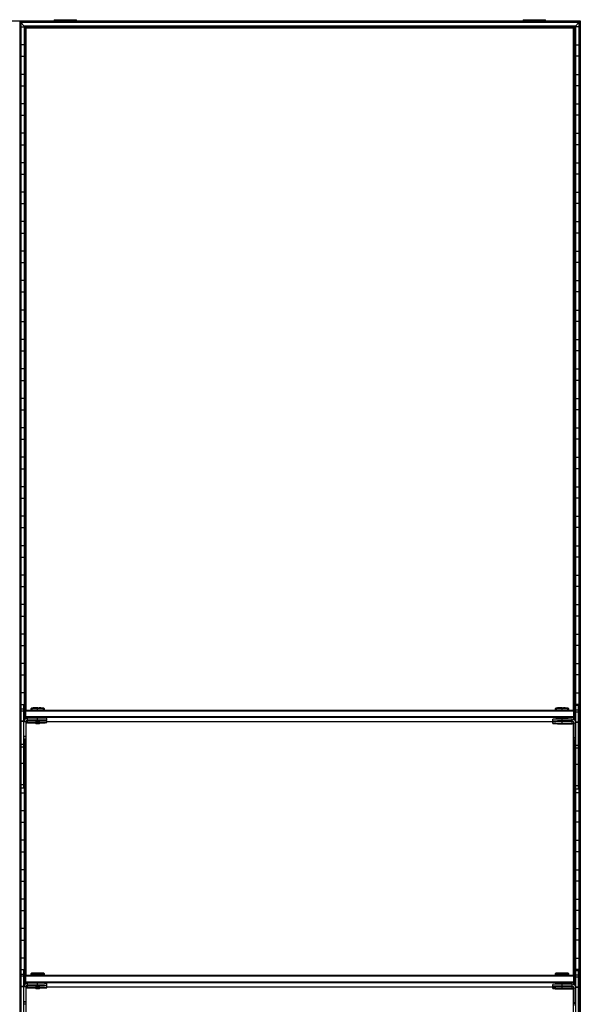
# Model space of a CAD drawing. Header units: millimetres. Extents: x -305 to 1524, y -1202 to 1202.
# Tile 8 of 8: x 915 to 1524, y 132 to 1202. Entities that reach past the tile are written whole.
import ezdxf

# ---------------------------------------------------------------- set-up
doc = ezdxf.new("R2010")
doc.units = ezdxf.units.MM

msp = doc.modelspace()

# ---------------------------------------------------------------- linework, layer by layer
at = {"color": 7, "linetype": 'Continuous', "lineweight": 25}
for p, q in [((1524.4, 1200), (-304.9, 1200)), ((915, 1199.7), (915, -1199.7)), ((915.8, 1198.8), (915, 1199.7)), ((1524, 1199.7), (915, 1199.7)), ((915.8, 1198.8), (915.8, -1198.8)), ((1523.2, 1198.8), (915.8, 1198.8)), ((916.1, 1198.5), (916.1, -1198.5)), ((919.9, 1194.7), (916.1, 1198.5)), ((1522.9, 1198.5), (916.1, 1198.5)), ((952.5, 1201.6), (952.5, 1200)), ((952.5, 1201.6), (976.7, 1201.6)), ((964.6, 1200), (964.6, 1201.6)), ((976.7, 1200), (976.7, 1201.6)), ((1462.3, 1201.6), (1462.3, 1200)), ((1462.3, 1201.6), (1486.5, 1201.6)), ((1474.4, 1200), (1474.4, 1201.6)), ((1486.5, 1200), (1486.5, 1201.6)), ((1519.1, 1194.7), (1522.9, 1198.5)), ((1522.9, 1198.5), (1522.9, -1198.5)), ((1523.2, 1198.8), (1524, 1199.7)), ((1523.2, -1198.8), (1523.2, 1198.8)), ((1524, 1199.7), (1524, -1199.7)), ((1524.4, -1200), (1524.4, 1200)), ((916.1, 1193.8), (919.9, 1193.8)), ((919.9, 1194.7), (919.9, 440.5)), ((1519.1, 1194.7), (919.9, 1194.7)), ((921, 1193.6), (920.2, 1194.4)), ((1518.8, 1194.4), (920.2, 1194.4)), ((920.2, 441.1), (920.2, 1194.4)), ((1518, 1193.6), (921, 1193.6)), ((921, 1193.6), (921, 451)), ((921.4, 451.3), (921.4, 1193.2)), ((922.1, 1192.5), (921.4, 1193.2)), ((1517.6, 1193.2), (921.4, 1193.2)), ((1516.9, 1192.5), (922.1, 1192.5)), ((922.1, 451.5), (922.1, 1192.5)), ((1516.9, 1192.5), (1517.6, 1193.2)), ((1516.9, 451.5), (1516.9, 1192.5)), ((1517.6, 451.3), (1517.6, 1193.2)), ((1518, 1193.6), (1518.8, 1194.4)), ((1518, 1193.6), (1518, 451)), ((1518.8, 440.1), (1518.8, 1194.4)), ((1519.1, 1194.7), (1519.1, 439.5)), ((1522.9, 1193.8), (1519.1, 1193.8)), ((919.9, 1174.2), (916.1, 1174.2)), ((1519.1, 1174.2), (1522.9, 1174.2)), ((916.1, 1161.8), (919.9, 1161.8)), ((1522.9, 1161.8), (1519.1, 1161.8)), ((919.9, 1142.2), (916.1, 1142.2)), ((1519.1, 1142.2), (1522.9, 1142.2)), ((916.1, 1129.8), (919.9, 1129.8)), ((1522.9, 1129.8), (1519.1, 1129.8)), ((919.9, 1110.2), (916.1, 1110.2)), ((1519.1, 1110.2), (1522.9, 1110.2)), ((916.1, 1097.8), (919.9, 1097.8)), ((1522.9, 1097.8), (1519.1, 1097.8)), ((919.9, 1078.2), (916.1, 1078.2)), ((1519.1, 1078.2), (1522.9, 1078.2)), ((916.1, 1065.8), (919.9, 1065.8)), ((1522.9, 1065.8), (1519.1, 1065.8)), ((919.9, 1046.2), (916.1, 1046.2)), ((1519.1, 1046.2), (1522.9, 1046.2)), ((916.1, 1033.8), (919.9, 1033.8)), ((1522.9, 1033.8), (1519.1, 1033.8)), ((919.9, 1014.2), (916.1, 1014.2)), ((1519.1, 1014.2), (1522.9, 1014.2)), ((916.1, 1001.8), (919.9, 1001.8)), ((1522.9, 1001.8), (1519.1, 1001.8)), ((919.9, 982.2), (916.1, 982.2)), ((1519.1, 982.2), (1522.9, 982.2)), ((916.1, 969.8), (919.9, 969.8)), ((1522.9, 969.8), (1519.1, 969.8)), ((919.9, 950.2), (916.1, 950.2)), ((1519.1, 950.2), (1522.9, 950.2)), ((916.1, 937.8), (919.9, 937.8)), ((1522.9, 937.8), (1519.1, 937.8)), ((919.9, 918.2), (916.1, 918.2)), ((1519.1, 918.2), (1522.9, 918.2)), ((916.1, 905.8), (919.9, 905.8)), ((1522.9, 905.8), (1519.1, 905.8)), ((919.9, 886.2), (916.1, 886.2)), ((1519.1, 886.2), (1522.9, 886.2)), ((916.1, 873.8), (919.9, 873.8)), ((1522.9, 873.8), (1519.1, 873.8)), ((919.9, 854.2), (916.1, 854.2)), ((1519.1, 854.2), (1522.9, 854.2)), ((916.1, 841.8), (919.9, 841.8)), ((1522.9, 841.8), (1519.1, 841.8)), ((919.9, 822.2), (916.1, 822.2)), ((1519.1, 822.2), (1522.9, 822.2)), ((916.1, 809.8), (919.9, 809.8)), ((1522.9, 809.8), (1519.1, 809.8)), ((919.9, 790.2), (916.1, 790.2)), ((1519.1, 790.2), (1522.9, 790.2)), ((916.1, 777.8), (919.9, 777.8)), ((1522.9, 777.8), (1519.1, 777.8)), ((919.9, 758.2), (916.1, 758.2)), ((1519.1, 758.2), (1522.9, 758.2)), ((916.1, 745.8), (919.9, 745.8)), ((1522.9, 745.8), (1519.1, 745.8)), ((919.9, 726.2), (916.1, 726.2)), ((1519.1, 726.2), (1522.9, 726.2)), ((916.1, 713.8), (919.9, 713.8)), ((1522.9, 713.8), (1519.1, 713.8)), ((919.9, 694.2), (916.1, 694.2)), ((1519.1, 694.2), (1522.9, 694.2)), ((916.1, 681.8), (919.9, 681.8)), ((1522.9, 681.8), (1519.1, 681.8)), ((919.9, 662.2), (916.1, 662.2)), ((1519.1, 662.2), (1522.9, 662.2)), ((916.1, 649.8), (919.9, 649.8)), ((1522.9, 649.8), (1519.1, 649.8)), ((919.9, 630.2), (916.1, 630.2)), ((1519.1, 630.2), (1522.9, 630.2)), ((916.1, 617.8), (919.9, 617.8)), ((1522.9, 617.8), (1519.1, 617.8)), ((919.9, 598.2), (916.1, 598.2)), ((1519.1, 598.2), (1522.9, 598.2)), ((916.1, 585.8), (919.9, 585.8)), ((1522.9, 585.8), (1519.1, 585.8)), ((919.9, 566.2), (916.1, 566.2)), ((1519.1, 566.2), (1522.9, 566.2)), ((916.1, 553.8), (919.9, 553.8)), ((1522.9, 553.8), (1519.1, 553.8)), ((919.9, 534.2), (916.1, 534.2)), ((1519.1, 534.2), (1522.9, 534.2)), ((916.1, 521.8), (919.9, 521.8)), ((1522.9, 521.8), (1519.1, 521.8)), ((919.9, 502.2), (916.1, 502.2)), ((1519.1, 502.2), (1522.9, 502.2)), ((916.1, 489.8), (919.9, 489.8)), ((1522.9, 489.8), (1519.1, 489.8)), ((919.9, 470.2), (916.1, 470.2)), ((1519.1, 470.2), (1522.9, 470.2)), ((916.1, 457.8), (919.9, 457.8)), ((916.5, 366.8), (916.5, 457.8)), ((916.5, 457.8), (919.5, 457.8)), ((919.5, 452.5), (916.5, 452.5)), ((919.5, 450.5), (916.5, 450.5)), ((919.5, 366.8), (919.5, 457.8)), ((920.5, 450.5), (921.5, 451.5)), ((920.5, 450.5), (920.5, 441.4)), ((920.5, 450.5), (921.5, 450.5)), ((921.5, 442.2), (921.5, 451.5)), ((921.5, 451.5), (1517.5, 451.5)), ((1517.5, 450.5), (921.5, 450.5)), ((927.8, 453.8), (927, 453.1)), ((927, 453.1), (927, 451.6)), ((927.8, 451.6), (927.8, 451.5)), ((934.5, 451.7), (934.5, 453.9)), ((934.5, 451.7), (934.5, 451.5)), ((942, 453.1), (941.2, 453.8)), ((941.2, 451.5), (941.2, 451.6)), ((942, 451.6), (942, 453.1)), ((1497.8, 453.8), (1497, 453.1)), ((1497, 453.1), (1497, 451.6)), ((1497.8, 451.6), (1497.8, 451.5)), ((1504.5, 451.7), (1504.5, 453.9)), ((1504.5, 451.7), (1504.5, 451.5)), ((1512, 453.1), (1511.2, 453.8)), ((1511.2, 451.5), (1511.2, 451.6)), ((1512, 451.6), (1512, 453.1)), ((1517.5, 441.2), (1517.5, 451.5)), ((1518.5, 450.5), (1517.5, 451.5)), ((1518.5, 450.5), (1517.5, 450.5)), ((1518.5, 450.5), (1518.5, 440.4)), ((1522.9, 457.8), (1519.1, 457.8)), ((1519.5, 365.8), (1519.5, 456.8)), ((1519.5, 456.8), (1522.5, 456.8)), ((1522.5, 451.5), (1519.5, 451.5)), ((1522.5, 449.5), (1519.5, 449.5)), ((1522.5, 365.8), (1522.5, 456.8)), ((919.5, 439.5), (916.5, 439.5)), ((919.5, 439.1), (916.5, 439.1)), ((921.5, 438.8), (919.5, 438.8)), ((921.5, 443.5), (920.5, 444.5)), ((921.5, 444.5), (920.5, 444.5)), ((921.5, 444.5), (1517.5, 444.5)), ((1517.5, 443.5), (921.5, 443.5)), ((921.5, 438.8), (921.5, 419.8)), ((923.5, 440.4), (923.5, 442.8)), ((934.5, 442.8), (923.5, 442.8)), ((934.5, 440.8), (923.5, 440.8)), ((923.5, 440.4), (932, 440.4)), ((923.5, 437.8), (923.5, 440.2)), ((932, 440.2), (923.5, 440.2)), ((932, 440.6), (932, 440.1)), ((932, 440.1), (932.5, 439.6)), ((934.5, 440.8), (934.5, 442.8)), ((934.5, 439.6), (934.5, 440.7)), ((934.5, 438.2), (934.5, 439.6)), ((936.5, 439.6), (937, 440.1)), ((937, 440.1), (937, 440.6)), ((944.5, 440.6), (944.5, 442.6)), ((944.5, 438), (944.5, 440)), ((944.5, 439.1), (1497.8, 439.1)), ((1494.5, 439.6), (1494.5, 441.6)), ((1494.5, 437), (1494.5, 439)), ((1497.8, 442.6), (1497.8, 441.7)), ((1497.8, 439.5), (1497.8, 439.1)), ((1502.5, 439.6), (1502.5, 439.6)), ((1504.5, 439.8), (1504.5, 442.7)), ((1515.5, 441.8), (1504.5, 441.8)), ((1515.5, 439.8), (1504.5, 439.8)), ((1504.5, 439.6), (1504.5, 439.6)), ((1504.5, 439.6), (1504.5, 439.6)), ((1504.5, 439.4), (1515.5, 439.4)), ((1504.5, 437.2), (1504.5, 439.4)), ((1515.5, 439.2), (1504.5, 439.2)), ((1506.5, 439.6), (1506.5, 439.6)), ((1511.2, 441.8), (1511.2, 442.6)), ((1511.2, 439.2), (1511.2, 439.4)), ((1515.5, 439.4), (1515.5, 441.8)), ((1515.5, 436.8), (1515.5, 439.2)), ((1516, 439.1), (1516.6, 439.1)), ((1517.5, 444.5), (1518.5, 444.5)), ((1517.5, 443.5), (1518.5, 444.5)), ((916.5, 438.2), (916.1, 438.2)), ((922.1, 163.5), (922.1, 437.2)), ((934.5, 438.2), (923.5, 438.2)), ((923.5, 437.8), (932, 437.8)), ((932, 438), (932, 437.5)), ((932, 437.5), (932.5, 437)), ((934.5, 437), (934.5, 438)), ((936.5, 437), (937, 437.5)), ((937, 437.5), (937, 438)), ((1502.5, 437), (1502.5, 437)), ((1515.5, 437.2), (1504.5, 437.2)), ((1504.5, 437), (1504.5, 437)), ((1504.5, 437), (1504.5, 437)), ((1504.5, 436.8), (1515.5, 436.8)), ((1506.5, 437), (1506.5, 437)), ((1516.9, 163.5), (1516.9, 436.2)), ((1517.5, 437.8), (1517.5, 418.8)), ((1517.5, 437.8), (1519.5, 437.8)), ((1522.5, 438.5), (1519.5, 438.5)), ((1519.5, 438.2), (1519.5, 438.2)), ((1522.5, 438.1), (1519.5, 438.1)), ((1522.5, 438.2), (1522.9, 438.2)), ((916.1, 425.8), (916.5, 425.8)), ((921.5, 422.8), (919.5, 422.8)), ((921.5, 422.4), (919.5, 422.4)), ((921.5, 420.2), (919.5, 420.2)), ((921.5, 419.8), (919.5, 419.8)), ((919.9, 419.8), (919.9, 152.5)), ((920.2, 153.1), (920.2, 419.8)), ((921, 419.8), (921, 163)), ((921.4, 163.3), (921.4, 419.8)), ((1517.5, 421.8), (1519.5, 421.8)), ((1517.5, 421.4), (1519.5, 421.4)), ((1517.5, 419.2), (1519.5, 419.2)), ((1517.5, 418.8), (1519.5, 418.8)), ((1517.6, 163.3), (1517.6, 418.8)), ((1518, 418.8), (1518, 163)), ((1518.8, 152.1), (1518.8, 418.8)), ((1519.1, 418.8), (1519.1, 151.5)), ((1522.9, 425.8), (1522.5, 425.8)), ((919.5, 414.1), (916.5, 414.1)), ((919.5, 411.4), (916.5, 411.4)), ((1522.5, 413.1), (1519.5, 413.1)), ((1522.5, 410.4), (1519.5, 410.4)), ((916.5, 406.2), (916.1, 406.2)), ((919.9, 406.2), (919.5, 406.2)), ((1519.1, 406.2), (1519.5, 406.2)), ((1522.5, 406.2), (1522.9, 406.2)), ((916.1, 393.8), (916.5, 393.8)), ((919.5, 393.6), (916.5, 393.6)), ((919.5, 393.8), (919.9, 393.8)), ((1519.5, 393.8), (1519.1, 393.8)), ((1522.5, 392.6), (1519.5, 392.6)), ((1522.9, 393.8), (1522.5, 393.8)), ((916.5, 374.2), (916.1, 374.2)), ((919.5, 370.3), (916.5, 370.3)), ((919.5, 366.8), (916.5, 366.8)), ((919.9, 374.2), (919.5, 374.2)), ((1519.1, 374.2), (1519.5, 374.2)), ((1522.5, 369.3), (1519.5, 369.3)), ((1522.5, 365.8), (1519.5, 365.8)), ((1522.5, 374.2), (1522.9, 374.2)), ((916.1, 361.8), (919.9, 361.8)), ((1522.9, 361.8), (1519.1, 361.8)), ((919.9, 342.2), (916.1, 342.2)), ((1519.1, 342.2), (1522.9, 342.2)), ((916.1, 329.8), (919.9, 329.8)), ((1522.9, 329.8), (1519.1, 329.8)), ((919.9, 310.2), (916.1, 310.2)), ((1519.1, 310.2), (1522.9, 310.2)), ((916.1, 297.8), (919.9, 297.8)), ((1522.9, 297.8), (1519.1, 297.8)), ((919.9, 278.2), (916.1, 278.2)), ((1519.1, 278.2), (1522.9, 278.2)), ((916.1, 265.8), (919.9, 265.8)), ((1522.9, 265.8), (1519.1, 265.8)), ((919.9, 246.2), (916.1, 246.2)), ((1519.1, 246.2), (1522.9, 246.2)), ((916.1, 233.8), (919.9, 233.8)), ((1522.9, 233.8), (1519.1, 233.8)), ((919.9, 214.2), (916.1, 214.2)), ((1519.1, 214.2), (1522.9, 214.2)), ((916.1, 201.8), (919.9, 201.8)), ((1522.9, 201.8), (1519.1, 201.8)), ((919.9, 182.2), (916.1, 182.2)), ((1519.1, 182.2), (1522.9, 182.2)), ((916.1, 169.8), (919.9, 169.8)), ((916.5, 78.8), (916.5, 169.8)), ((916.5, 169.8), (919.5, 169.8)), ((919.5, 164.5), (916.5, 164.5)), ((919.5, 162.5), (916.5, 162.5)), ((919.5, 78.8), (919.5, 169.8)), ((920.5, 162.5), (921.5, 163.5)), ((920.5, 162.5), (920.5, 153.4)), ((920.5, 162.5), (921.5, 162.5)), ((921.5, 154.2), (921.5, 163.5)), ((921.5, 163.5), (1517.5, 163.5)), ((1517.5, 162.5), (921.5, 162.5)), ((927.8, 165.8), (927, 165.1)), ((927, 165.1), (927, 163.6)), ((927.8, 163.6), (927.8, 163.5)), ((934.5, 163.7), (934.5, 165.9)), ((934.5, 163.7), (934.5, 163.5)), ((942, 165.1), (941.2, 165.8)), ((941.2, 163.5), (941.2, 163.6)), ((942, 163.6), (942, 165.1)), ((1497.8, 165.8), (1497, 165.1)), ((1497, 165.1), (1497, 163.6)), ((1497.8, 163.6), (1497.8, 163.5)), ((1504.5, 163.7), (1504.5, 165.9)), ((1504.5, 163.7), (1504.5, 163.5)), ((1512, 165.1), (1511.2, 165.8)), ((1511.2, 163.5), (1511.2, 163.6)), ((1512, 163.6), (1512, 165.1)), ((1517.5, 153.2), (1517.5, 163.5)), ((1518.5, 162.5), (1517.5, 163.5)), ((1518.5, 162.5), (1517.5, 162.5)), ((1518.5, 162.5), (1518.5, 152.4)), ((1522.9, 169.8), (1519.1, 169.8)), ((1519.5, 77.8), (1519.5, 168.8)), ((1519.5, 168.8), (1522.5, 168.8)), ((1522.5, 163.5), (1519.5, 163.5)), ((1522.5, 161.5), (1519.5, 161.5)), ((1522.5, 77.8), (1522.5, 168.8)), ((916.5, 150.2), (916.1, 150.2)), ((919.5, 151.5), (916.5, 151.5)), ((919.5, 151.1), (916.5, 151.1)), ((921.5, 150.8), (919.5, 150.8)), ((921.5, 155.5), (920.5, 156.5)), ((921.5, 156.5), (920.5, 156.5)), ((921.5, 156.5), (1517.5, 156.5)), ((1517.5, 155.5), (921.5, 155.5)), ((921.5, 150.8), (921.5, 131.8)), ((923.5, 152.4), (923.5, 154.8)), ((934.5, 154.8), (923.5, 154.8)), ((934.5, 152.8), (923.5, 152.8)), ((923.5, 152.4), (932, 152.4)), ((923.5, 149.8), (923.5, 152.2)), ((932, 152.2), (923.5, 152.2)), ((934.5, 150.2), (923.5, 150.2)), ((923.5, 149.8), (932, 149.8)), ((932, 152.6), (932, 152.1)), ((932, 152.1), (932.5, 151.6)), ((932, 150), (932, 149.5)), ((934.5, 152.8), (934.5, 154.8)), ((934.5, 151.6), (934.5, 152.7)), ((934.5, 150.2), (934.5, 151.6)), ((934.5, 149), (934.5, 150)), ((936.5, 151.6), (937, 152.1)), ((937, 152.1), (937, 152.6)), ((937, 149.5), (937, 150)), ((944.5, 152.6), (944.5, 154.6)), ((944.5, 150), (944.5, 152)), ((944.5, 151.1), (1497.8, 151.1)), ((1494.5, 151.6), (1494.5, 153.6)), ((1494.5, 149), (1494.5, 151)), ((1497.8, 154.6), (1497.8, 153.7)), ((1497.8, 151.5), (1497.8, 151.1)), ((1502.5, 151.6), (1502.5, 151.6)), ((1504.5, 151.8), (1504.5, 154.7)), ((1515.5, 153.8), (1504.5, 153.8)), ((1515.5, 151.8), (1504.5, 151.8)), ((1504.5, 151.6), (1504.5, 151.6)), ((1504.5, 151.6), (1504.5, 151.6)), ((1504.5, 149.2), (1504.5, 151.4)), ((1504.5, 151.4), (1515.5, 151.4)), ((1515.5, 151.2), (1504.5, 151.2)), ((1506.5, 151.6), (1506.5, 151.6)), ((1511.2, 153.8), (1511.2, 154.6)), ((1511.2, 151.2), (1511.2, 151.4)), ((1515.5, 151.4), (1515.5, 153.8)), ((1515.5, 148.8), (1515.5, 151.2)), ((1516, 151.1), (1516.6, 151.1)), ((1517.5, 156.5), (1518.5, 156.5)), ((1517.5, 155.5), (1518.5, 156.5)), ((1517.5, 149.8), (1517.5, 130.8)), ((1517.5, 149.8), (1519.5, 149.8)), ((1522.5, 150.5), (1519.5, 150.5)), ((1519.5, 150.2), (1519.5, 150.2)), ((1522.5, 150.1), (1519.5, 150.1)), ((1522.5, 150.2), (1522.9, 150.2)), ((922.1, -124.5), (922.1, 149.2)), ((932, 149.5), (932.5, 149)), ((936.5, 149), (937, 149.5)), ((1502.5, 149), (1502.5, 149)), ((1515.5, 149.2), (1504.5, 149.2)), ((1504.5, 149), (1504.5, 149)), ((1504.5, 149), (1504.5, 149)), ((1504.5, 148.8), (1515.5, 148.8)), ((1506.5, 149), (1506.5, 149)), ((1516.9, -124.5), (1516.9, 148.2)), ((916.1, 137.8), (916.5, 137.8)), ((921.5, 134.8), (919.5, 134.8)), ((921.5, 134.4), (919.5, 134.4)), ((921.5, 132.2), (919.5, 132.2)), ((1517.5, 133.8), (1519.5, 133.8)), ((1517.5, 133.4), (1519.5, 133.4)), ((1522.9, 137.8), (1522.5, 137.8))]:
    msp.add_line(p, q, dxfattribs=at)
at = {"color": 7, "linetype": 'Continuous', "lineweight": 25, "flags": 128}
for points in [[(927.4, 451.6), (927.2, 451.6), (927, 451.6), (927.2, 451.6), (927.7, 451.7), (928.6, 451.7), (929.8, 451.7), (931.2, 451.7), (932.8, 451.7), (934.5, 451.7)], [(927.8, 451.5), (927.7, 451.5), (927.5, 451.6)], [(934.5, 451.7), (936.2, 451.7), (937.8, 451.7), (939.2, 451.7), (940.4, 451.7), (941.3, 451.7), (941.8, 451.6), (942, 451.6), (941.8, 451.6), (941.3, 451.5), (941.2, 451.5)], [(1497.4, 451.6), (1497.2, 451.6), (1497, 451.6), (1497.2, 451.6), (1497.7, 451.7), (1498.6, 451.7), (1499.8, 451.7), (1501.2, 451.7), (1502.8, 451.7), (1504.5, 451.7)], [(1497.8, 451.5), (1497.7, 451.5), (1497.5, 451.6)], [(1504.5, 451.7), (1506.2, 451.7), (1507.8, 451.7), (1509.2, 451.7), (1510.4, 451.7), (1511.3, 451.7), (1511.8, 451.6), (1512, 451.6), (1511.8, 451.6), (1511.3, 451.5), (1511.2, 451.5)], [(923.5, 440.2), (922.7, 440.1), (922.2, 439.9)], [(934.5, 439.6), (933.7, 439.6), (933.1, 439.6), (932.7, 439.6), (932.5, 439.6), (932.7, 439.6), (933.1, 439.6), (933.7, 439.6), (934.5, 439.6)], [(934.5, 439.6), (935.3, 439.6), (935.9, 439.6), (936.3, 439.6), (936.5, 439.6), (936.3, 439.6), (935.9, 439.6), (935.3, 439.6), (934.5, 439.6)], [(1504.5, 439.6), (1503.6, 439.6), (1502.9, 439.6), (1502.4, 439.6), (1502.2, 439.6), (1502.4, 439.6), (1502.9, 439.6), (1503.6, 439.6), (1504.5, 439.6)], [(1504.5, 439.6), (1503.7, 439.6), (1503.1, 439.6), (1502.7, 439.6), (1502.5, 439.6), (1502.7, 439.6), (1503.1, 439.6), (1503.7, 439.6), (1504.5, 439.6)], [(1504.5, 439.6), (1505.3, 439.6), (1505.9, 439.6), (1506.3, 439.6), (1506.5, 439.6), (1506.3, 439.6), (1505.9, 439.6), (1505.3, 439.6), (1504.5, 439.6)], [(1504.5, 439.6), (1505.4, 439.6), (1506.1, 439.6), (1506.6, 439.6), (1506.8, 439.6), (1506.6, 439.6), (1506.1, 439.6), (1505.4, 439.6), (1504.5, 439.6)], [(1516.8, 438.9), (1516.3, 439.1), (1515.5, 439.2)], [(934.5, 437), (933.7, 437), (933.1, 437), (932.7, 437), (932.5, 437), (932.7, 437), (933.1, 437), (933.7, 437), (934.5, 437)], [(934.5, 437.5), (935.5, 437.5), (936.3, 437.5), (936.8, 437.5), (937, 437.5), (937, 437.5)], [(934.5, 437), (935.3, 437), (935.9, 437), (936.3, 437), (936.5, 437), (936.3, 437), (935.9, 437), (935.3, 437), (934.5, 437)], [(1504.5, 437), (1503.6, 437), (1502.9, 437), (1502.4, 437), (1502.2, 437), (1502.4, 437), (1502.9, 437), (1503.6, 437), (1504.5, 437)], [(1504.5, 437), (1503.7, 437), (1503.1, 437), (1502.7, 437), (1502.5, 437), (1502.7, 437), (1503.1, 437), (1503.7, 437), (1504.5, 437)], [(1504.5, 437), (1505.3, 437), (1505.9, 437), (1506.3, 437), (1506.5, 437), (1506.3, 437), (1505.9, 437), (1505.3, 437), (1504.5, 437)], [(1504.5, 437), (1505.4, 437), (1506.1, 437), (1506.6, 437), (1506.8, 437), (1506.6, 437), (1506.1, 437), (1505.4, 437), (1504.5, 437)], [(927.4, 163.6), (927.2, 163.6), (927, 163.6), (927.2, 163.6), (927.7, 163.7), (928.6, 163.7), (929.8, 163.7), (931.2, 163.7), (932.8, 163.7), (934.5, 163.7)], [(927.8, 163.5), (927.7, 163.5), (927.5, 163.6)], [(934.5, 163.7), (936.2, 163.7), (937.8, 163.7), (939.2, 163.7), (940.4, 163.7), (941.3, 163.7), (941.8, 163.6), (942, 163.6), (941.8, 163.6), (941.3, 163.5), (941.2, 163.5)], [(1497.4, 163.6), (1497.2, 163.6), (1497, 163.6), (1497.2, 163.6), (1497.7, 163.7), (1498.6, 163.7), (1499.8, 163.7), (1501.2, 163.7), (1502.8, 163.7), (1504.5, 163.7)], [(1497.8, 163.5), (1497.7, 163.5), (1497.5, 163.6)], [(1504.5, 163.7), (1506.2, 163.7), (1507.8, 163.7), (1509.2, 163.7), (1510.4, 163.7), (1511.3, 163.7), (1511.8, 163.6), (1512, 163.6), (1511.8, 163.6), (1511.3, 163.5), (1511.2, 163.5)], [(923.5, 152.2), (922.7, 152.1), (922.2, 151.9)], [(932, 152.1), (932, 152.1), (932.2, 152.1), (932.7, 152.1), (933.5, 152.1), (934.5, 152.2)], [(934.5, 151.6), (933.7, 151.6), (933.1, 151.6), (932.7, 151.6), (932.5, 151.6), (932.7, 151.6), (933.1, 151.6), (933.7, 151.6), (934.5, 151.6)], [(934.5, 151.6), (935.3, 151.6), (935.9, 151.6), (936.3, 151.6), (936.5, 151.6), (936.3, 151.6), (935.9, 151.6), (935.3, 151.6), (934.5, 151.6)], [(1504.5, 151.6), (1503.6, 151.6), (1502.9, 151.6), (1502.4, 151.6), (1502.2, 151.6), (1502.4, 151.6), (1502.9, 151.6), (1503.6, 151.6), (1504.5, 151.6)], [(1504.5, 151.6), (1503.7, 151.6), (1503.1, 151.6), (1502.7, 151.6), (1502.5, 151.6), (1502.7, 151.6), (1503.1, 151.6), (1503.7, 151.6), (1504.5, 151.6)], [(1504.5, 151.6), (1505.3, 151.6), (1505.9, 151.6), (1506.3, 151.6), (1506.5, 151.6), (1506.3, 151.6), (1505.9, 151.6), (1505.3, 151.6), (1504.5, 151.6)], [(1504.5, 151.6), (1505.4, 151.6), (1506.1, 151.6), (1506.6, 151.6), (1506.8, 151.6), (1506.6, 151.6), (1506.1, 151.6), (1505.4, 151.6), (1504.5, 151.6)], [(1516.8, 150.9), (1516.3, 151.1), (1515.5, 151.2)], [(932, 149.5), (932, 149.5), (932.2, 149.5), (932.7, 149.5), (933.5, 149.5), (934.5, 149.5)], [(934.5, 149), (933.7, 149), (933.1, 149), (932.7, 149), (932.5, 149), (932.7, 149), (933.1, 149), (933.7, 149), (934.5, 149)], [(934.5, 149.5), (935.5, 149.5), (936.3, 149.5), (936.8, 149.5), (937, 149.5), (937, 149.5)], [(934.5, 149), (935.3, 149), (935.9, 149), (936.3, 149), (936.5, 149), (936.3, 149), (935.9, 149), (935.3, 149), (934.5, 149)], [(1504.5, 149), (1503.6, 149), (1502.9, 149), (1502.4, 149), (1502.2, 149), (1502.4, 149), (1502.9, 149), (1503.6, 149), (1504.5, 149)], [(1504.5, 149), (1503.7, 149), (1503.1, 149), (1502.7, 149), (1502.5, 149), (1502.7, 149), (1503.1, 149), (1503.7, 149), (1504.5, 149)], [(1504.5, 149), (1505.3, 149), (1505.9, 149), (1506.3, 149), (1506.5, 149), (1506.3, 149), (1505.9, 149), (1505.3, 149), (1504.5, 149)], [(1504.5, 149), (1505.4, 149), (1506.1, 149), (1506.6, 149), (1506.8, 149), (1506.6, 149), (1506.1, 149), (1505.4, 149), (1504.5, 149)]]:
    msp.add_lwpolyline(points, dxfattribs=at)
at = {"color": 7, "linetype": 'Continuous', "lineweight": 25}
for centre, radius, start, end in [((932.9, 329.8), 123.4, 89.2585, 92.7412), ((932.9, 347.3), 104.4, 89.1473, 92.8524), ((933, 346.7), 107.3, 89.1797, 92.7854), ((936.6, 377.3), 76.6, 86.4932, 91.5417), ((936.7, 361.5), 91.7, 86.6554, 91.3449), ((936.6, 377.7), 74, 86.3875, 91.6128), ((1502.9, 329.8), 123.4, 89.2585, 92.7412), ((1502.9, 347.3), 104.4, 89.1473, 92.8524), ((1503, 346.7), 107.3, 89.1797, 92.7854), ((1506.6, 377.3), 76.6, 86.4932, 91.5417), ((1506.7, 361.5), 91.7, 86.6554, 91.3449), ((1506.6, 377.7), 74, 86.3875, 91.6128), ((923.5, 438.8), 4, 89.9956, 179.9956), ((923.5, 438.8), 2, 89.9956, 179.9956), ((923.5, 438.4), 2, 89.9956, 179.9956), ((933.9, 404.3), 35.8, 89.0014, 92.9983), ((937, 299.4), 143.4, 87.0017, 90.9986), ((937, 297.4), 143.4, 87.0017, 90.9986), ((935.1, 404.3), 35.8, 87.0017, 90.9986), ((938.1, 558.3), 117.9, 269.4668, 273.1146), ((938.8, 354.1), 86, 86.2109, 91.2077), ((1502, 298.4), 143.4, 89.0014, 92.9983), ((1502, 296.4), 143.4, 89.0014, 92.9983), ((1502, 582.8), 143.4, 267.0017, 270.9986), ((1502, 295.8), 143.4, 89.0014, 92.9983), ((1502.9, 338.3), 104.4, 89.1473, 92.8524), ((1506.6, 368.7), 74, 86.3875, 91.6128), ((1515.5, 437.8), 4, 0.0044, 90.0044), ((1515.5, 437.8), 2, 0.0044, 90.0044), ((1515.5, 437.4), 2, 0.0044, 90.0044), ((923.5, 436.2), 2, 89.9956, 179.9956), ((923.5, 435.8), 2, 89.9956, 179.9956), ((933.9, 401.7), 35.8, 89.0014, 92.9983), ((937, 294.8), 143.4, 87.0017, 90.9986), ((938.1, 555.7), 117.9, 269.4668, 273.1146), ((1502, 293.8), 143.4, 89.0014, 92.9983), ((1502, 580.2), 143.4, 267.0017, 270.9986), ((1515.5, 435.2), 2, 0.0044, 90.0044), ((1515.5, 434.8), 2, 0.0044, 90.0044), ((932.9, 41.8), 123.4, 89.2585, 92.7412), ((932.9, 59.3), 104.4, 89.1473, 92.8524), ((933, 58.7), 107.3, 89.1797, 92.7854), ((936.6, 89.3), 76.6, 86.4932, 91.5417), ((936.7, 73.5), 91.7, 86.6554, 91.3449), ((936.6, 89.7), 74, 86.3875, 91.6128), ((1502.9, 41.8), 123.4, 89.2585, 92.7412), ((1502.9, 59.3), 104.4, 89.1473, 92.8524), ((1503, 58.7), 107.3, 89.1797, 92.7854), ((1506.6, 89.3), 76.6, 86.4932, 91.5417), ((1506.7, 73.5), 91.7, 86.6554, 91.3449), ((1506.6, 89.7), 74, 86.3875, 91.6128), ((923.5, 150.8), 4, 89.9956, 179.9956), ((923.5, 150.8), 2, 89.9956, 179.9956), ((923.5, 150.4), 2, 89.9956, 179.9956), ((923.5, 148.2), 2, 89.9956, 179.9956), ((923.5, 147.8), 2, 89.9956, 179.9956), ((937, 11.4), 143.4, 87.0017, 90.9986), ((937, 9.4), 143.4, 87.0017, 90.9986), ((935.1, 116.3), 35.8, 87.0017, 90.9986), ((937, 6.8), 143.4, 87.0017, 90.9986), ((938.1, 270.3), 117.9, 269.4668, 273.1146), ((938.8, 66.1), 86, 86.2109, 91.2077), ((938.1, 267.7), 117.9, 269.4668, 273.1146), ((1502, 10.4), 143.4, 89.0014, 92.9983), ((1502, 8.4), 143.4, 89.0014, 92.9983), ((1502, 294.8), 143.4, 267.0017, 270.9986), ((1502, 7.8), 143.4, 89.0014, 92.9983), ((1502.9, 50.3), 104.4, 89.1473, 92.8524), ((1506.6, 80.7), 74, 86.3875, 91.6128), ((1515.5, 149.8), 4, 0.0044, 90.0044), ((1515.5, 149.8), 2, 0.0044, 90.0044), ((1515.5, 149.4), 2, 0.0044, 90.0044), ((1502, 5.8), 143.4, 89.0014, 92.9983), ((1502, 292.2), 143.4, 267.0017, 270.9986), ((1515.5, 147.2), 2, 0.0044, 90.0044), ((1515.5, 146.8), 2, 0.0044, 90.0044)]:
    msp.add_arc(centre, radius, start, end, dxfattribs=at)
for points, knots in [([(915, 1199.7), (914.9, 1199.7), (914.8, 1199.8), (914.7, 1199.9), (914.7, 1200), (914.6, 1200), (914.6, 1200), (914.6, 1200)], [0, 0, 0, 0, 0.31012, 0.616121, 0.758896, 0.886022, 1, 1, 1, 1]), ([(916.1, 1198.5), (916.1, 1198.5), (916.1, 1198.5), (916.1, 1198.6), (916, 1198.6), (915.9, 1198.7), (915.8, 1198.8), (915.8, 1198.8)], [0, 0, 0, 0, 0.146754, 0.316126, 0.510248, 0.757793, 1, 1, 1, 1]), ([(916.1, 1198.5), (916.1, 1198.5), (916.1, 1198.5), (916.1, 1198.6), (916, 1198.6), (915.9, 1198.7), (915.8, 1198.8), (915.8, 1198.8)], [0, 0, 0, 0, 0.1467542, 0.3161257, 0.5102478, 0.7577933, 1, 1, 1, 1]), ([(1522.9, 1198.5), (1522.9, 1198.5), (1522.9, 1198.5), (1522.9, 1198.6), (1523, 1198.6), (1523.1, 1198.7), (1523.2, 1198.8), (1523.2, 1198.8)], [0, 0, 0, 0, 0.1467542, 0.3161257, 0.5102478, 0.7577933, 1, 1, 1, 1]), ([(1522.9, 1198.5), (1522.9, 1198.5), (1522.9, 1198.5), (1522.9, 1198.6), (1523, 1198.6), (1523.1, 1198.7), (1523.2, 1198.8), (1523.2, 1198.8)], [0, 0, 0, 0, 0.146754, 0.316126, 0.510248, 0.757793, 1, 1, 1, 1]), ([(1524, 1199.7), (1524.1, 1199.7), (1524.2, 1199.8), (1524.3, 1199.9), (1524.3, 1200), (1524.4, 1200), (1524.4, 1200), (1524.4, 1200)], [0, 0, 0, 0, 0.31012, 0.616121, 0.758896, 0.886022, 1, 1, 1, 1]), ([(1524, 1199.7), (1524.1, 1199.7), (1524.2, 1199.8), (1524.3, 1199.9), (1524.3, 1200), (1524.4, 1200), (1524.4, 1200), (1524.4, 1200)], [0, 0, 0, 0, 0.31012, 0.616121, 0.758896, 0.886022, 1, 1, 1, 1]), ([(920.2, 1194.4), (920.2, 1194.4), (920.1, 1194.5), (920, 1194.7), (919.9, 1194.7), (919.9, 1194.7), (919.9, 1194.7), (919.9, 1194.7)], [0, 0, 0, 0, 0.31012, 0.616121, 0.758896, 0.886022, 1, 1, 1, 1]), ([(920.2, 1194.4), (920.2, 1194.4), (920.1, 1194.5), (920, 1194.7), (919.9, 1194.7), (919.9, 1194.7), (919.9, 1194.7), (919.9, 1194.7)], [0, 0, 0, 0, 0.31012, 0.616121, 0.758896, 0.886022, 1, 1, 1, 1]), ([(921.4, 1193.2), (921.4, 1193.3), (921.4, 1193.3), (921.3, 1193.3), (921.2, 1193.4), (921.1, 1193.5), (921.1, 1193.6), (921, 1193.6)], [0, 0, 0, 0, 0.146754, 0.316126, 0.510248, 0.757793, 1, 1, 1, 1]), ([(921.4, 1193.2), (921.4, 1193.3), (921.4, 1193.3), (921.3, 1193.3), (921.2, 1193.4), (921.1, 1193.5), (921.1, 1193.6), (921, 1193.6)], [0, 0, 0, 0, 0.146754, 0.316126, 0.510248, 0.757793, 1, 1, 1, 1]), ([(1517.6, 1193.2), (1517.6, 1193.3), (1517.6, 1193.3), (1517.7, 1193.3), (1517.8, 1193.4), (1517.9, 1193.5), (1517.9, 1193.6), (1518, 1193.6)], [0, 0, 0, 0, 0.146754, 0.316126, 0.510248, 0.757793, 1, 1, 1, 1]), ([(1517.6, 1193.2), (1517.6, 1193.3), (1517.6, 1193.3), (1517.7, 1193.3), (1517.8, 1193.4), (1517.9, 1193.5), (1517.9, 1193.6), (1518, 1193.6)], [0, 0, 0, 0, 0.1467542, 0.3161257, 0.5102478, 0.7577933, 1, 1, 1, 1]), ([(1518.8, 1194.4), (1518.8, 1194.4), (1518.9, 1194.5), (1519, 1194.7), (1519.1, 1194.7), (1519.1, 1194.7), (1519.1, 1194.7), (1519.1, 1194.7)], [0, 0, 0, 0, 0.31012, 0.616121, 0.758896, 0.886022, 1, 1, 1, 1]), ([(1518.8, 1194.4), (1518.8, 1194.4), (1518.9, 1194.5), (1519, 1194.7), (1519.1, 1194.7), (1519.1, 1194.7), (1519.1, 1194.7), (1519.1, 1194.7)], [0, 0, 0, 0, 0.31012, 0.616121, 0.758896, 0.886022, 1, 1, 1, 1])]:
    msp.add_open_spline(points, degree=3, knots=knots, dxfattribs=at)

doc.saveas('drawing.dxf')
